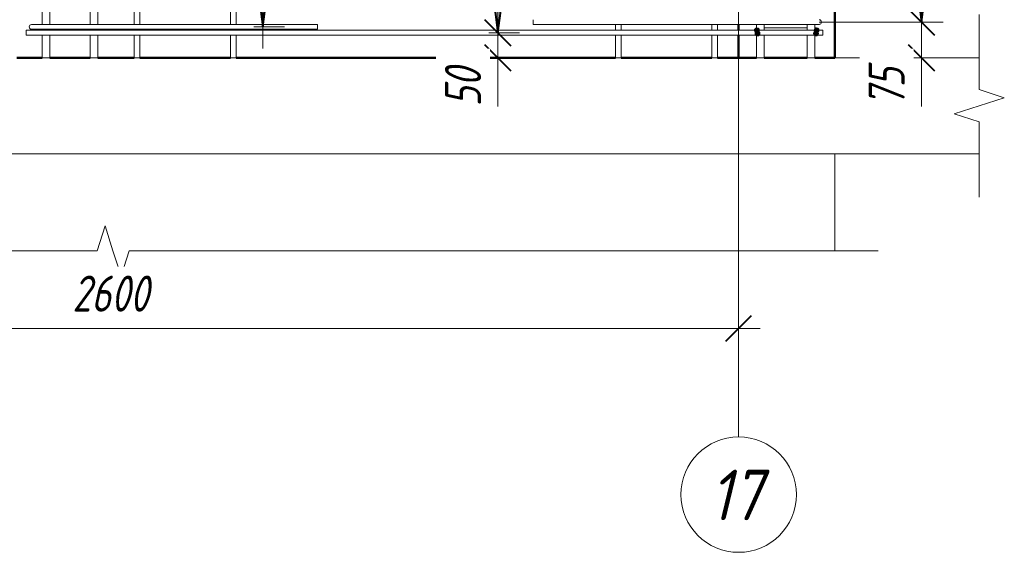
# Model space of a CAD drawing. Header units: millimetres. Extents: x -17509 to 45024, y 2611 to 9111.
# Tile 83 of 93: x 41048 to 43094, y 3072 to 4179. Entities that reach past the tile are written whole.
import ezdxf

# ---------------------------------------------------------------- set-up
doc = ezdxf.new("R2010")
doc.units = ezdxf.units.MM
doc.linetypes.add('ADSK_Линия сетки', pattern=[750, 600, -75, 0, -75])
for name, color, linetype, lineweight in [('A-____-____-DIMS', 211, 'Continuous', 9), ('A-____-____-DIMS-30', 211, 'Continuous', 9), ('A-____-NOTE-TEXT', 131, 'Continuous', 20), ('A-DETL-GENF-OTLN', 92, 'Continuous', 20), ('A-FLOR-____-MCUT', 192, 'Continuous', 50), ('A-FLOR-____-OTLN', 192, 'Continuous', 20), ('A-WALL-____-MCUT', 113, 'Continuous', 50), ('A-WALL-____-OTLN', 113, 'Continuous', 20), ('S-GRID-____-IDEN', 1, 'Continuous', 20), ('S-GRID-____-OTLN', 1, 'Continuous', 9), ('S-RBAR-____-MCUT', 171, 'Continuous', 20), ('S-RBAR-____-OTLN', 171, 'Continuous', 100)]:
    doc.layers.add(name, color=color, linetype=linetype, lineweight=lineweight)
doc.styles.add('GOST Common_I', font='GOST Common Italic.ttf', dxfattribs={"width": 0.9, "height": 105})
doc.styles.add('GOST Common_I_1', font='GOST Common Italic.ttf', dxfattribs={"width": 0.8, "height": 75})
doc.dimstyles.new('ADSK_Для_арматуры_Основной_2_5_мм_шаг_кол-во_Стрелки_точный', dxfattribs={"dimscale": 304.8, "dimtxt": 0.247469, "dimasz": 0.295276, "dimexe": 0.147638, "dimexo": 0.000484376, "dimgap": 0.03937, "dimtad": 1, "dimdec": 0, "dimlfac": 304.8, "dimdsep": 46, "dimtxsty": 'GOST Common_I_1', "dimsah": 1, "dimcen": 0.09, "dimdle": 0.147638, "dimazin": 0, "dimtfac": 1, "dimtdec": 4, "dimtix": 1, "dimtmove": 0, "dimatfit": 3, "dimfxl": 1, "dimtvp": 1, "dimtfill": 1, "dimtolj": 1, "dimtzin": 0, "dimarcsym": 2})
doc.dimstyles.new('ADSK_Округление_5мм__Узкий_', dxfattribs={"dimscale": 304.8, "dimtxt": 0.247469, "dimasz": 0.177165, "dimexe": 0.147638, "dimexo": 0.000322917, "dimgap": 0.03937, "dimtad": 1, "dimdec": 0, "dimlfac": 304.8, "dimrnd": 5, "dimdsep": 46, "dimtxsty": 'GOST Common_I_1', "dimblk1": 'OBLIQUE', "dimblk2": 'OBLIQUE', "dimsah": 1, "dimcen": 0.09, "dimdle": 0.147638, "dimazin": 0, "dimtfac": 1, "dimtdec": 4, "dimtix": 1, "dimtmove": 0, "dimatfit": 3, "dimfxl": 1, "dimtvp": 1, "dimtfill": 1, "dimtolj": 1, "dimtzin": 0, "dimlwd": 20, "dimlwe": 20, "dimarcsym": 2})
doc.dimstyles.new('ADSK_Округление_5мм__Узкий__1', dxfattribs={"dimscale": 304.8, "dimtxt": 0.247469, "dimasz": 0.177165, "dimexe": 0.147638, "dimexo": 0.000322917, "dimgap": 0.03937, "dimtad": 1, "dimdec": 0, "dimlfac": 304.8, "dimrnd": 5, "dimdsep": 46, "dimtxsty": 'GOST Common_I_1', "dimblk1": 'OBLIQUE', "dimblk2": 'OBLIQUE', "dimsah": 1, "dimcen": 0.09, "dimdle": 0.147638, "dimazin": 0, "dimtfac": 1, "dimtdec": 4, "dimtix": 1, "dimtmove": 1, "dimatfit": 3, "dimfxl": 1, "dimtvp": 1, "dimtfill": 1, "dimtolj": 1, "dimtzin": 0, "dimlwd": 20, "dimlwe": 20, "dimarcsym": 2})

# ---------------------------------------------------------------- blocks, each defined once
blk = doc.blocks.new('ADSK_Обрыв_Линия - ADSK_Обрыв_линия-1572973-КЖ1_Р_ВЭ2_Армирование_16')
at = {"layer": 'A-DETL-GENF-OTLN'}
for p, q in [((-54400, 3698.3), (-52933, 3698.3)), ((-52866.2, 3698.3), (-51400, 3698.3))]:
    blk.add_line(p, q, dxfattribs=at)
blk = doc.blocks.new('ADSK_Обрыв_Линия - ADSK_Обрыв_линия-1070728-КЖ1_Р_ВЭ2_Армирование_16')
at = {"layer": 'A-DETL-GENF-OTLN'}
for p, q in [((-51100, 4033.8), (-51100, 4100)), ((-51100, 3900), (-51100, 3967))]:
    blk.add_line(p, q, dxfattribs=at)
blk = doc.blocks.new('Ось сетки - Круг_Ø8 мм-6408-КЖ1_Р_ВЭ2_Армирование_16')
at = {"layer": 'S-GRID-____-IDEN'}
for start, end in [(0, 180), (180, 360)]:
    blk.add_arc((-51600, 3192), 120, start, end, dxfattribs=at)
blk = doc.blocks.new('DIMBLOCK391-КЖ1_Р_ВЭ2_Армирование_16')
at = {"layer": 'A-____-____-DIMS-30', "lineweight": 40}
for p, q in [((42921.7, 4174), (42894.7, 4201)), ((42921.7, 4174), (42948.7, 4147)), ((42921.7, 4100), (42894.7, 4127)), ((42921.7, 4100), (42948.7, 4073))]:
    blk.add_line(p, q, dxfattribs=at)
at = {"layer": 'A-____-____-DIMS-30', "lineweight": 20}
for p, q in [((42921.7, 4174), (42708.7, 4174)), ((42921.7, 4055), (42921.7, 4174)), ((42921.7, 4174), (42966.7, 4174)), ((42921.7, 4097.8), (42921.7, 4137)), ((42921.7, 4100), (42771.7, 4100)), ((42921.7, 4100), (42966.7, 4100)), ((42921.7, 3998.4), (42921.7, 4097.8))]:
    blk.add_line(p, q, dxfattribs=at)
at = {"layer": 'A-____-____-DIMS-30', "color": 0, "lineweight": 20, "insert": (42811.7, 3998.4), "char_height": 75, "width": 101.253, "attachment_point": 1, "rotation": 90, "line_spacing_factor": 1.022761, "style": 'GOST Common_I_1', "bg_fill": 3, "box_fill_scale": 1.25, "bg_fill_color": 256, "bg_fill_true_color": 13158600, "bg_fill_transparency": 0}
blk.add_mtext('75', dxfattribs=at)
blk = doc.blocks.new('_Oblique')
at = {"color": 0, "linetype": 'ByBlock', "lineweight": -2}
blk.add_line((-0.5, -0.5), (0.5, 0.5), dxfattribs=at)
blk = doc.blocks.new('DIMBLOCK392-КЖ1_Р_ВЭ2_Армирование_16')
at = {"layer": 'A-____-____-DIMS-30', "lineweight": 40}
for p, q in [((42921.7, 6774), (42894.7, 6801)), ((42921.7, 6774), (42948.7, 6747)), ((42921.7, 4174), (42894.7, 4201)), ((42921.7, 4174), (42948.7, 4147))]:
    blk.add_line(p, q, dxfattribs=at)
at = {"layer": 'A-____-____-DIMS-30', "lineweight": 20}
for p, q in [((42921.7, 6774), (42708.7, 6774)), ((42921.7, 4174), (42921.7, 6774)), ((42921.7, 6774), (42966.7, 6774)), ((42921.7, 4174), (42708.7, 4174)), ((42921.7, 4174), (42966.7, 4174))]:
    blk.add_line(p, q, dxfattribs=at)
at = {"layer": 'A-____-____-DIMS-30', "color": 0, "lineweight": 20, "insert": (42811.7, 5389.6), "char_height": 75, "width": 202.507, "attachment_point": 1, "rotation": 90, "line_spacing_factor": 1.022761, "style": 'GOST Common_I_1', "bg_fill": 3, "box_fill_scale": 1.25, "bg_fill_color": 256, "bg_fill_true_color": 13158600, "bg_fill_transparency": 0}
blk.add_mtext('2600', dxfattribs=at)
blk = doc.blocks.new('DIMBLOCK399-КЖ1_Р_ВЭ2_Армирование_16')
at = {"layer": 'A-____-____-DIMS-30', "lineweight": 40}
for p, q in [((42041.6, 4151.9), (42014.6, 4178.9)), ((42041.6, 4151.9), (42068.6, 4124.9)), ((42041.6, 4100), (42014.6, 4127)), ((42041.6, 4100), (42068.6, 4073))]:
    blk.add_line(p, q, dxfattribs=at)
at = {"layer": 'A-____-____-DIMS-30', "lineweight": 20}
for p, q in [((42041.6, 4151.9), (42033.4, 4151.9)), ((42041.6, 4055), (42041.6, 4151.9)), ((42041.6, 4151.9), (42086.6, 4151.9)), ((42041.6, 4097.8), (42041.6, 4126)), ((42041.6, 4100), (42033.4, 4100)), ((42041.6, 4100), (42086.6, 4100)), ((42041.6, 3998.4), (42041.6, 4097.8))]:
    blk.add_line(p, q, dxfattribs=at)
at = {"layer": 'A-____-____-DIMS-30', "color": 0, "lineweight": 20, "insert": (41931.6, 3998.4), "char_height": 75, "width": 101.253, "attachment_point": 1, "rotation": 90, "line_spacing_factor": 1.022761, "style": 'GOST Common_I_1', "bg_fill": 3, "box_fill_scale": 1.25, "bg_fill_color": 256, "bg_fill_true_color": 13158600, "bg_fill_transparency": 0}
blk.add_mtext('50', dxfattribs=at)
blk = doc.blocks.new('DIMBLOCK400-КЖ1_Р_ВЭ2_Армирование_16')
at = {"layer": 'A-____-____-DIMS-30', "lineweight": 40}
for p, q in [((42041.6, 6151.9), (42014.6, 6178.9)), ((42041.6, 6151.9), (42068.6, 6124.9)), ((42041.6, 4151.9), (42014.6, 4178.9)), ((42041.6, 4151.9), (42068.6, 4124.9))]:
    blk.add_line(p, q, dxfattribs=at)
at = {"layer": 'A-____-____-DIMS-30', "lineweight": 20}
for p, q in [((42041.6, 6151.9), (42033.4, 6151.9)), ((42041.6, 4151.9), (42041.6, 6151.9)), ((42041.6, 6151.9), (42086.6, 6151.9)), ((42041.6, 4151.9), (42033.4, 4151.9)), ((42041.6, 4151.9), (42086.6, 4151.9))]:
    blk.add_line(p, q, dxfattribs=at)
at = {"layer": 'A-____-____-DIMS-30', "color": 0, "lineweight": 20, "insert": (41931.6, 5067.6), "char_height": 75, "width": 202.507, "attachment_point": 1, "rotation": 90, "line_spacing_factor": 1.022761, "style": 'GOST Common_I_1', "bg_fill": 3, "box_fill_scale": 1.25, "bg_fill_color": 256, "bg_fill_true_color": 13158600, "bg_fill_transparency": 0}
blk.add_mtext('2000', dxfattribs=at)
blk = doc.blocks.new('DIMBLOCK405-КЖ1_Р_ВЭ2_Армирование_16')
at = {"layer": 'A-____-____-DIMS-30', "lineweight": 40}
for points in [[(42921.7, 6863.9), (42933.5, 6953.9), (42909.8, 6953.9)], [(42921.7, 6774), (42909.8, 6684), (42933.5, 6684)], [(42921.7, 4174), (42933.5, 4264), (42909.8, 4264)]]:
    blk.add_hatch(color=256, dxfattribs=at).paths.add_polyline_path(points)
for p, q in [((42933.5, 6953.9), (42909.8, 6953.9)), ((42909.8, 6953.9), (42921.7, 6863.9)), ((42921.7, 6863.9), (42933.5, 6953.9)), ((42921.7, 6774), (42909.8, 6684)), ((42933.5, 6684), (42921.7, 6774)), ((42909.8, 6684), (42933.5, 6684)), ((42933.5, 4264), (42909.8, 4264)), ((42909.8, 4264), (42921.7, 4174)), ((42921.7, 4174), (42933.5, 4264))]:
    blk.add_line(p, q, dxfattribs=at)
at = {"layer": 'A-____-____-DIMS-30'}
for p, q in [((42921.7, 6863.9), (42753.7, 6863.9)), ((42921.7, 6863.9), (42966.7, 6863.9)), ((42921.7, 6774), (42753.7, 6774)), ((42921.7, 4129), (42921.7, 6774)), ((42921.7, 6774), (42966.7, 6774)), ((42921.7, 4174), (42753.7, 4174)), ((42921.7, 4174), (42966.7, 4174))]:
    blk.add_line(p, q, dxfattribs=at)
at = {"layer": 'A-____-____-DIMS-30', "color": 0, "insert": (42811.7, 5247.7), "char_height": 75, "width": 543.086, "attachment_point": 1, "rotation": 90, "line_spacing_factor": 1.022761, "style": 'GOST Common_I_1', "bg_fill": 3, "box_fill_scale": 1.25, "bg_fill_color": 256, "bg_fill_true_color": 13158600, "bg_fill_transparency": 0}
blk.add_mtext('200x13=2600', dxfattribs=at)
blk = doc.blocks.new('_None')
blk = doc.blocks.new('DIMBLOCK407-КЖ1_Р_ВЭ2_Армирование_16')
at = {"layer": 'A-____-____-DIMS-30', "lineweight": 40}
for points in [[(42041.6, 6151.9), (42029.8, 6061.9), (42053.5, 6061.9)], [(42041.6, 4151.9), (42053.5, 4241.9), (42029.8, 4241.9)]]:
    blk.add_hatch(color=256, dxfattribs=at).paths.add_polyline_path(points)
at = {"layer": 'A-____-____-DIMS-30'}
for p, q in [((42041.6, 4106.9), (42041.6, 6196.9)), ((42041.6, 6151.9), (42023, 6151.9)), ((42041.6, 6151.9), (42086.6, 6151.9)), ((42041.6, 4151.9), (42023, 4151.9)), ((42041.6, 4151.9), (42086.6, 4151.9))]:
    blk.add_line(p, q, dxfattribs=at)
at = {"layer": 'A-____-____-DIMS-30', "lineweight": 40}
for p, q in [((42041.6, 6151.9), (42029.8, 6061.9)), ((42053.5, 6061.9), (42041.6, 6151.9)), ((42029.8, 6061.9), (42053.5, 6061.9)), ((42053.5, 4241.9), (42029.8, 4241.9)), ((42029.8, 4241.9), (42041.6, 4151.9)), ((42041.6, 4151.9), (42053.5, 4241.9))]:
    blk.add_line(p, q, dxfattribs=at)
at = {"layer": 'A-____-____-DIMS-30', "color": 0, "insert": (41931.6, 4925.7), "char_height": 75, "width": 543.086, "attachment_point": 1, "rotation": 90, "line_spacing_factor": 1.022761, "style": 'GOST Common_I_1', "bg_fill": 3, "box_fill_scale": 1.25, "bg_fill_color": 256, "bg_fill_true_color": 13158600, "bg_fill_transparency": 0}
blk.add_mtext('200x10=2000', dxfattribs=at)
blk = doc.blocks.new('DIMBLOCK410-КЖ1_Р_ВЭ2_Армирование_16')
at = {"layer": 'A-____-____-DIMS-30', "lineweight": 40}
for p, q in [((39941.7, 3537.2), (39968.7, 3564.2)), ((42541.7, 3537.2), (42568.7, 3564.2)), ((39941.7, 3537.2), (39914.7, 3510.2)), ((42541.7, 3537.2), (42514.7, 3510.2))]:
    blk.add_line(p, q, dxfattribs=at)
at = {"layer": 'A-____-____-DIMS-30', "lineweight": 20}
for p, q in [((39941.7, 3537.2), (39941.7, 3545.4)), ((42541.7, 3537.2), (42541.7, 3545.4)), ((39896.7, 3537.2), (42586.7, 3537.2)), ((39941.7, 3537.2), (39941.7, 3492.2)), ((42541.7, 3537.2), (42541.7, 3492.2))]:
    blk.add_line(p, q, dxfattribs=at)
at = {"layer": 'A-____-____-DIMS-30', "color": 0, "lineweight": 20, "insert": (41157.3, 3647.2), "char_height": 75, "width": 202.507, "attachment_point": 1, "line_spacing_factor": 1.022761, "style": 'GOST Common_I_1', "bg_fill": 3, "box_fill_scale": 1.25, "bg_fill_color": 256, "bg_fill_true_color": 13158600, "bg_fill_transparency": 0}
blk.add_mtext('2600', dxfattribs=at)
blk = doc.blocks.new('DIMBLOCK411-КЖ1_Р_ВЭ2_Армирование_16')
at = {"layer": 'A-____-____-DIMS-30', "lineweight": 40}
for points in [[(41553.1, 6163.9), (41541.2, 6073.9), (41564.9, 6073.9)], [(41553.1, 4163.9), (41564.9, 4253.9), (41541.2, 4253.9)]]:
    blk.add_hatch(color=256, dxfattribs=at).paths.add_polyline_path(points)
at = {"layer": 'A-____-____-DIMS-30'}
for p, q in [((41553.1, 4118.9), (41553.1, 6208.9)), ((41553.1, 6163.9), (41534.4, 6163.9)), ((41553.1, 6163.9), (41598.1, 6163.9)), ((41553.1, 4163.9), (41534.4, 4163.9)), ((41553.1, 4163.9), (41598.1, 4163.9))]:
    blk.add_line(p, q, dxfattribs=at)
at = {"layer": 'A-____-____-DIMS-30', "lineweight": 40}
for p, q in [((41553.1, 6163.9), (41541.2, 6073.9)), ((41564.9, 6073.9), (41553.1, 6163.9)), ((41541.2, 6073.9), (41564.9, 6073.9)), ((41564.9, 4253.9), (41541.2, 4253.9)), ((41541.2, 4253.9), (41553.1, 4163.9)), ((41553.1, 4163.9), (41564.9, 4253.9))]:
    blk.add_line(p, q, dxfattribs=at)
at = {"layer": 'A-____-____-DIMS-30', "color": 0, "insert": (41443.1, 4937.7), "char_height": 75, "width": 543.086, "attachment_point": 1, "rotation": 90, "line_spacing_factor": 1.022761, "style": 'GOST Common_I_1', "bg_fill": 3, "box_fill_scale": 1.25, "bg_fill_color": 256, "bg_fill_true_color": 13158600, "bg_fill_transparency": 0}
blk.add_mtext('200x10=2000', dxfattribs=at)

msp = doc.modelspace()

# ---------------------------------------------------------------- hatches: boundary and pattern name
at = {"layer": 'S-RBAR-____-MCUT'}
h = msp.add_hatch(color=256, dxfattribs=at)
edge = h.paths.add_edge_path()
edge.add_arc((42579.7142, 4157), 5, 0, 360)
for points in [[(42579.7142, 4152), (42584.4695, 4155.4549), (42582.6531, 4161.0451), (42576.7753, 4161.0451), (42574.9589, 4155.4549)], [(42580.8858, 4145.1716), (42585.641, 4148.6265), (42583.8247, 4154.2167), (42577.9468, 4154.2167), (42576.1305, 4148.6265)], [(42702.5426, 4145.1716), (42707.2979, 4148.6265), (42705.4815, 4154.2167), (42699.6037, 4154.2167), (42697.7873, 4148.6265), (42701.2989, 4146.0752)], [(42703.7142, 4152), (42708.4695, 4155.4549), (42706.6531, 4161.0451), (42700.7753, 4161.0451), (42698.9589, 4155.4549), (42701.2989, 4153.7548)]]:
    msp.add_hatch(color=256, dxfattribs=at).paths.add_polyline_path(points)
h = msp.add_hatch(color=256, dxfattribs=at)
edge = h.paths.add_edge_path()
edge.add_arc((42580.8858, 4150.1716), 5, 0, 360)
h = msp.add_hatch(color=256, dxfattribs=at)
edge = h.paths.add_edge_path()
edge.add_arc((42702.5426, 4150.1716), 5, 0, 360)
h = msp.add_hatch(color=256, dxfattribs=at)
edge = h.paths.add_edge_path()
edge.add_arc((42703.7142, 4157), 5, 0, 360)

# ---------------------------------------------------------------- linework, layer by layer
at = {"layer": 'A-____-NOTE-TEXT'}
for p, q in [((43041.7134, 4100), (43041.7134, 4190)), ((43041.7134, 4033.7852), (43093.7034, 4016.8926)), ((43093.7034, 4016.8926), (43041.7134, 4000)), ((43041.7134, 4000), (42989.7518, 3983.5)), ((43041.7134, 3967), (42989.7518, 3983.5)), ((43041.7134, 3900), (43041.7134, 3810)), ((41208.7134, 3698.2938), (41225.2134, 3750.2553)), ((41241.7134, 3698.2938), (41225.2134, 3750.2553)), ((41258.606, 3646.3037), (41241.7134, 3698.2938)), ((41275.4986, 3698.2938), (41258.606, 3646.3037)), ((42741.7134, 3698.2938), (42831.7134, 3698.2938))]:
    msp.add_line(p, q, dxfattribs=at)
at = {"layer": 'A-FLOR-____-MCUT', "color": 8, "lineweight": 9}
for p, q in [((42541.7134, 4100), (42541.7134, 4100)), ((42541.7134, 4100), (42541.7134, 3900)), ((43041.7134, 4100), (42741.7134, 4100)), ((42541.7134, 3900), (43041.7134, 3900))]:
    msp.add_line(p, q, dxfattribs=at)
at = {"layer": 'A-FLOR-____-OTLN', "color": 8, "lineweight": 9}
for p, q in [((42541.6637, 4100), (42541.7134, 4100)), ((42541.7134, 3900), (39941.763, 3900))]:
    msp.add_line(p, q, dxfattribs=at)
at = {"layer": 'A-WALL-____-MCUT'}
for p, q in [((42741.7134, 4100), (42741.7134, 6900)), ((42541.7134, 4169), (42541.7134, 4156.9393)), ((42541.7134, 4146.9393), (42541.7134, 4100)), ((42541.7134, 4100), (42578.7676, 4100)), ((42594.7676, 4100), (42684.1313, 4100)), ((42700.1313, 4100), (42741.7134, 4100))]:
    msp.add_line(p, q, dxfattribs=at)
at = {"layer": 'A-WALL-____-MCUT', "color": 8, "lineweight": 9}
for p, q in [((42541.7134, 3900), (42541.7134, 3698.2938)), ((42741.7134, 3698.2938), (42741.7134, 3900))]:
    msp.add_line(p, q, dxfattribs=at)
at = {"layer": 'A-WALL-____-OTLN', "lineweight": 50}
for p, q in [((41041.7134, 4100), (41094.4393, 4100)), ((41110.4393, 4100), (41194.4393, 4100)), ((41210.4393, 4100), (41285.7134, 4100)), ((41297.7134, 4100), (41485.7134, 4100)), ((41497.7134, 4100), (42285.7134, 4100)), ((42297.7134, 4100), (42485.7134, 4100)), ((42497.7134, 4100), (42541.6637, 4100))]:
    msp.add_line(p, q, dxfattribs=at)
at = {"layer": 'S-GRID-____-OTLN', "linetype": 'ADSK_Линия сетки'}
msp.add_line((42541.7134, 3312.0076), (42541.7134, 7568.0813), dxfattribs=at)
at = {"layer": 'S-RBAR-____-MCUT'}
for p, q in [((42576.7753, 4161.0451), (42574.9589, 4155.4549)), ((42574.9589, 4155.4549), (42579.7142, 4152)), ((42577.9468, 4154.2167), (42576.1305, 4148.6265)), ((42582.6531, 4161.0451), (42576.7753, 4161.0451)), ((42583.8247, 4154.2167), (42577.9468, 4154.2167)), ((42579.7142, 4152), (42584.4695, 4155.4549)), ((42584.4695, 4155.4549), (42582.6531, 4161.0451)), ((42585.641, 4148.6265), (42583.8247, 4154.2167)), ((42699.6037, 4154.2167), (42697.7873, 4148.6265)), ((42700.7753, 4161.0451), (42698.9589, 4155.4549)), ((42698.9589, 4155.4549), (42701.2989, 4153.7548)), ((42705.4815, 4154.2167), (42699.6037, 4154.2167)), ((42706.6531, 4161.0451), (42700.7753, 4161.0451)), ((42701.2989, 4153.7548), (42703.7142, 4152)), ((42703.7142, 4152), (42708.4695, 4155.4549)), ((42707.2979, 4148.6265), (42705.4815, 4154.2167)), ((42708.4695, 4155.4549), (42706.6531, 4161.0451)), ((42576.1305, 4148.6265), (42580.8858, 4145.1716)), ((42580.8858, 4145.1716), (42585.641, 4148.6265)), ((42697.7873, 4148.6265), (42701.2989, 4146.0752)), ((42701.2989, 4146.0752), (42702.5426, 4145.1716)), ((42702.5426, 4145.1716), (42707.2979, 4148.6265))]:
    msp.add_line(p, q, dxfattribs=at)
for centre in [(42579.7142, 4157), (42580.8858, 4150.1716), (42702.5426, 4150.1716), (42703.7142, 4157)]:
    msp.add_circle(centre, 5, dxfattribs=at)
at = {"layer": 'S-RBAR-____-OTLN', "lineweight": 20}
for p, q in [((41094.4393, 4168.9393), (41094.4393, 6146.9393)), ((41110.4393, 4168.9393), (41110.4393, 6146.9393)), ((41194.4393, 4168.9393), (41194.4393, 6146.9393)), ((41210.4393, 4168.9393), (41210.4393, 6146.9393)), ((41285.7134, 4168.9393), (41285.7134, 6146.9393)), ((41297.7134, 4168.9393), (41297.7134, 6146.9393)), ((41485.7134, 4168.9393), (41485.7134, 6146.9393)), ((41497.7134, 4168.9393), (41497.7134, 6146.9393)), ((42114.7142, 4169), (42114.7142, 4179)), ((42716.7134, 4156.9393), (41061.7134, 4156.9393)), ((41061.7134, 4156.9393), (41061.7134, 4146.9393)), ((41102.7134, 4168.9393), (41072.7134, 4168.9393)), ((41102.7134, 4158.9393), (41072.7134, 4158.9393)), ((41094.4393, 4156.9393), (41094.4393, 4158.9393)), ((41102.7134, 4168.9393), (41666.7134, 4168.9393)), ((41102.7134, 4158.9393), (41666.7134, 4158.9393)), ((41110.4393, 4156.9393), (41110.4393, 4158.9393)), ((41194.4393, 4156.9393), (41194.4393, 4158.9393)), ((41210.4393, 4156.9393), (41210.4393, 4158.9393)), ((41285.7134, 4156.9393), (41285.7134, 4158.9393)), ((41297.7134, 4156.9393), (41297.7134, 4158.9393)), ((41485.7134, 4156.9393), (41485.7134, 4158.9393)), ((41497.7134, 4156.9393), (41497.7134, 4158.9393)), ((41666.7134, 4158.9393), (41666.7134, 4168.9393)), ((42114.7142, 4169), (42678.7142, 4169)), ((42285.7134, 4156.9393), (42285.7134, 4169)), ((42297.7134, 4156.9393), (42297.7134, 4169)), ((42485.7134, 4156.9393), (42485.7134, 4169)), ((42497.7134, 4156.9393), (42497.7134, 4169)), ((42578.7676, 4156.9393), (42578.7676, 4169)), ((42594.7645, 4162), (42609.7142, 4162)), ((42594.7676, 4156.9393), (42594.7676, 4169)), ((42609.7142, 4162), (42673.7142, 4162)), ((42673.7142, 4162), (42684.22, 4162)), ((42708.7142, 4169), (42678.7142, 4169)), ((42684.1313, 4156.9393), (42684.1313, 4169)), ((42700.1313, 4156.9393), (42700.1313, 4169)), ((42700.2477, 4162), (42703.7142, 4162)), ((42716.7134, 4156.9393), (42716.7134, 4146.9393)), ((42716.7134, 4146.9393), (41061.7134, 4146.9393)), ((41094.4393, 4100), (41094.4393, 4146.9393)), ((41110.4393, 4100), (41110.4393, 4146.9393)), ((41194.4393, 4100), (41194.4393, 4146.9393)), ((41210.4393, 4100), (41210.4393, 4146.9393)), ((41285.7134, 4100), (41285.7134, 4146.9393)), ((41297.7134, 4100), (41297.7134, 4146.9393)), ((41485.7134, 4100), (41485.7134, 4146.9393)), ((41497.7134, 4100), (41497.7134, 4146.9393)), ((42285.7134, 4100), (42285.7134, 4146.9393)), ((42297.7134, 4100), (42297.7134, 4146.9393)), ((42485.7134, 4100), (42485.7134, 4146.9393)), ((42497.7134, 4100), (42497.7134, 4146.9393)), ((42578.7676, 4100), (42578.7676, 4146.9393)), ((42594.7676, 4100), (42594.7676, 4146.9393)), ((42684.1313, 4100), (42684.1313, 4146.9393)), ((42700.1313, 4100), (42700.1313, 4146.9393)), ((41110.4393, 4100), (41094.4393, 4100)), ((41210.4393, 4100), (41194.4393, 4100)), ((41297.7134, 4100), (41285.7134, 4100)), ((41497.7134, 4100), (41485.7134, 4100)), ((42297.7134, 4100), (42285.7134, 4100)), ((42497.7134, 4100), (42485.7134, 4100)), ((42594.7676, 4100), (42578.7676, 4100)), ((42700.1313, 4100), (42684.1313, 4100))]:
    msp.add_line(p, q, dxfattribs=at)
for centre, start, end in [((42708.7142, 4174), 270, 90), ((42708.7142, 4174), 30, 60), ((41072.7134, 4163.9393), 90, 270), ((41072.7134, 4163.9393), 120, 150), ((41072.7134, 4163.9393), 210, 240), ((41072.7134, 4163.9393), 255, 270), ((42579.7142, 4157), 105, 180), ((42703.7142, 4157), 0, 90), ((42708.7142, 4174), 270, 285), ((42708.7142, 4174), 300, 330)]:
    msp.add_arc(centre, 5, start, end, dxfattribs=at)

# ---------------------------------------------------------------- block references
at = {"layer": 'A-DETL-GENF-OTLN'}
for name in ['ADSK_Обрыв_Линия - ADSK_Обрыв_линия-1070728-КЖ1_Р_ВЭ2_Армирование_16', 'ADSK_Обрыв_Линия - ADSK_Обрыв_линия-1572973-КЖ1_Р_ВЭ2_Армирование_16']:
    msp.add_blockref(name, (94141.7134, 0), dxfattribs=at)
at = {"layer": 'S-GRID-____-IDEN'}
msp.add_blockref('Ось сетки - Круг_Ø8 мм-6408-КЖ1_Р_ВЭ2_Армирование_16', (94141.7134, 0), dxfattribs=at)

# ---------------------------------------------------------------- texts
at = {"layer": 'S-GRID-____-IDEN', "lineweight": 9, "insert": (42481.6592, 3243.7676), "char_height": 105, "width": 145.025269, "attachment_point": 1, "style": 'GOST Common_I'}
msp.add_mtext('17', dxfattribs=at)

# ---------------------------------------------------------------- next in the draw order: dimensions: what is measured, and where the dimension line sits
at = {"layer": 'A-____-____-DIMS'}
dim = msp.add_linear_dim(base=(41553.0873, 6163.9393), p1=(41489.4477, 4163.9393), p2=(41489.4477, 6163.9393), angle=90, text='200x10=2000', dimstyle='ADSK_Для_арматуры_Основной_2_5_мм_шаг_кол-во_Стрелки_точный', override={"dimpost": '<>', "dimblk1": 'None', "dimblk2": 'None', "dimsah": 1, "dimfxl": 2000}, dxfattribs=at)
dim.commit()
dim.dimension.update_dxf_attribs({"geometry": 'DIMBLOCK411-КЖ1_Р_ВЭ2_Армирование_16', "text_midpoint": (41503.5873, 5163.9393)})
at = {"layer": 'A-____-____-DIMS', "lineweight": 20}
for base, p1, p2, override, picture, middle in [((42921.6714, 4174), (42741.7134, 4100), (42678.7142, 4174), {"dimpost": '<>', "dimfxl": 97.184852}, 'DIMBLOCK391-КЖ1_Р_ВЭ2_Армирование_16', (42861.6593, 4049.0378)), ((42041.6295, 4151.9393), (42003.4458, 4100), (42003.4458, 4151.9393), {"dimpost": '<>', "dimfxl": 51.93934}, 'DIMBLOCK399-КЖ1_Р_ВЭ2_Армирование_16', (41981.6174, 4049.0378))]:
    dim = msp.add_linear_dim(base=base, p1=p1, p2=p2, angle=90, dimstyle='ADSK_Округление_5мм__Узкий__1', override=override, dxfattribs=at)
    dim.commit()
    dim.dimension.update_dxf_attribs({"geometry": picture, "text_midpoint": middle, "dimtype": 160, "text_rotation": 90})
dim = msp.add_linear_dim(base=(42541.7134, 3537.1785), p1=(39941.7134, 3575.3622), p2=(42541.7134, 3575.3622), angle=0, dimstyle='ADSK_Округление_5мм__Узкий_', override={"dimpost": '<>', "dimfxl": 2600}, dxfattribs=at)
dim.commit()
dim.dimension.update_dxf_attribs({"geometry": 'DIMBLOCK410-КЖ1_Р_ВЭ2_Армирование_16', "text_midpoint": (41241.7134, 3587.1614)})

# ---------------------------------------------------------------- next in the draw order: dimensions: what is measured, and where the dimension line sits
for base, p1, p2, override, picture, middle in [((42921.6714, 6774), (42678.7142, 4174), (42678.7142, 6774), {"dimpost": '<>', "dimfxl": 2600}, 'DIMBLOCK392-КЖ1_Р_ВЭ2_Армирование_16', (42871.6885, 5474)), ((42041.6295, 6151.9393), (42003.4458, 4151.9393), (42003.4458, 6151.9393), {"dimpost": '<>', "dimfxl": 2000}, 'DIMBLOCK400-КЖ1_Р_ВЭ2_Армирование_16', (41992.1295, 5151.9393))]:
    dim = msp.add_linear_dim(base=base, p1=p1, p2=p2, angle=90, dimstyle='ADSK_Округление_5мм__Узкий_', override=override, dxfattribs=at)
    dim.commit()
    dim.dimension.update_dxf_attribs({"geometry": picture, "text_midpoint": middle})

# ---------------------------------------------------------------- next in the draw order: dimensions: what is measured, and where the dimension line sits
at = {"layer": 'A-____-____-DIMS'}
for base, p1, p2, text, override, picture, middle in [((42921.6722, 6774), (42708.7142, 4174), (42708.7142, 6774), '200x13=2600', {"dimpost": '<>', "dimblk1": 'None', "dimblk2": 'None', "dimsah": 1, "dimfxl": 2600}, 'DIMBLOCK405-КЖ1_Р_ВЭ2_Армирование_16', (42872.1722, 5474)), ((42041.6295, 6151.9393), (41977.9899, 4151.9393), (41977.9899, 6151.9393), '200x10=2000', {"dimpost": '<>', "dimblk1": 'None', "dimblk2": 'None', "dimsah": 1, "dimfxl": 2000}, 'DIMBLOCK407-КЖ1_Р_ВЭ2_Армирование_16', (41992.1295, 5151.9393))]:
    dim = msp.add_linear_dim(base=base, p1=p1, p2=p2, angle=90, text=text, dimstyle='ADSK_Для_арматуры_Основной_2_5_мм_шаг_кол-во_Стрелки_точный', override=override, dxfattribs=at)
    dim.commit()
    dim.dimension.update_dxf_attribs({"geometry": picture, "text_midpoint": middle})

doc.saveas('drawing.dxf')
